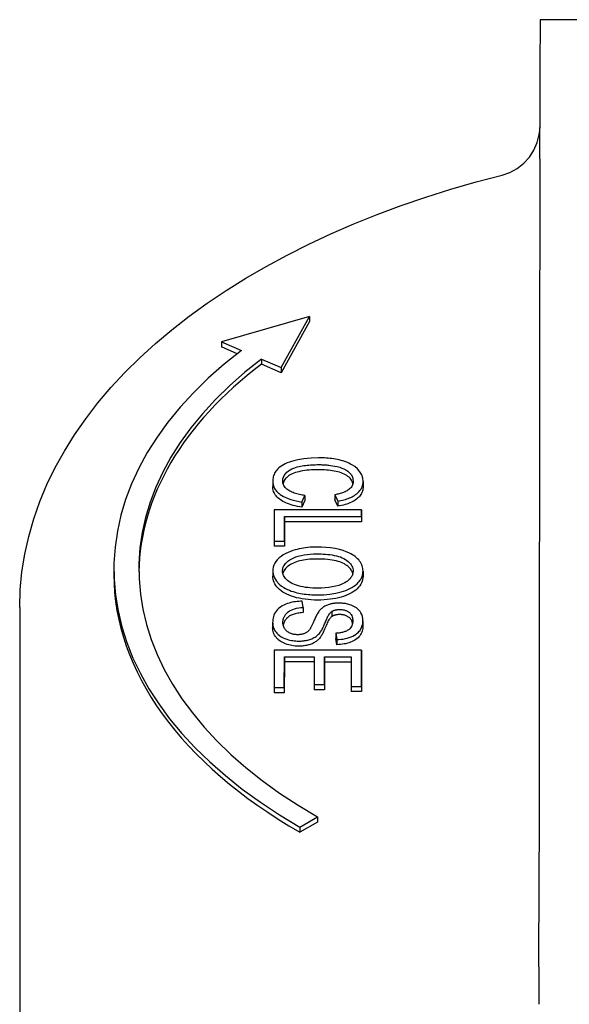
# Model space of a CAD drawing. Header units: millimetres. Extents: x 230 to 512, y 28 to 398.
# Tile 10 of 12: x 448 to 470, y 259 to 298. Entities that reach past the tile are written whole.
import ezdxf

# ---------------------------------------------------------------- set-up
doc = ezdxf.new("R2010")
doc.units = ezdxf.units.MM
doc.layers.add('Detail', color=2, linetype='Continuous')

msp = doc.modelspace()

# ---------------------------------------------------------------- linework, layer by layer
at = {"layer": 'Detail'}
for p, q in [((491.289, 298.274), (468.789, 298.283)), ((459.544, 286.376), (456.021, 285.358)), ((458.419, 284.325), (459.544, 286.376)), ((459.544, 286.376), (459.544, 286.172)), ((459.544, 286.172), (458.419, 284.12)), ((456.021, 285.358), (456.82, 285.014)), ((456.021, 285.358), (456.021, 285.153)), ((456.65, 284.882), (456.021, 285.153)), ((457.62, 284.669), (458.419, 284.325)), ((457.62, 284.669), (457.62, 284.464)), ((458.419, 284.12), (457.62, 284.464)), ((458.419, 284.325), (458.419, 284.12)), ((458.078, 279.763), (458.078, 279.559)), ((461.698, 279.759), (461.698, 279.554)), ((459.248, 278.933), (459.366, 279.199)), ((459.366, 278.994), (459.248, 278.728)), ((459.248, 278.933), (459.248, 278.728)), ((459.366, 279.199), (459.366, 278.994)), ((460.569, 279.228), (460.678, 278.966)), ((460.569, 279.228), (460.569, 279.023)), ((460.678, 278.761), (460.569, 279.023)), ((460.678, 278.966), (460.678, 278.761)), ((458.135, 278.617), (458.134, 277.362)), ((461.635, 278.615), (458.135, 278.617)), ((461.635, 278.349), (461.635, 278.615)), ((461.635, 278.615), (461.635, 278.41)), ((458.547, 277.362), (458.548, 278.35)), ((458.548, 278.145), (458.547, 277.157)), ((458.548, 278.35), (461.635, 278.349)), ((458.548, 278.35), (458.548, 278.145)), ((461.635, 278.144), (458.548, 278.145)), ((461.635, 278.41), (461.635, 278.144)), ((461.635, 278.349), (461.635, 278.144)), ((458.134, 277.362), (458.547, 277.362)), ((458.134, 277.362), (458.134, 277.157)), ((458.547, 277.362), (458.547, 277.157)), ((458.547, 277.157), (458.134, 277.157)), ((451.71, 276.23), (451.71, 276.025)), ((458.073, 276.165), (458.073, 275.96)), ((461.694, 276.165), (461.694, 275.96)), ((459.294, 274.704), (459.257, 274.955)), ((447.936, 274.698), (447.936, 255.284)), ((459.294, 274.704), (459.294, 274.499)), ((460.446, 274.546), (460.446, 274.341)), ((461.691, 274.171), (461.691, 273.966)), ((458.071, 274.097), (458.071, 273.893)), ((460.61, 273.669), (460.645, 273.415)), ((460.61, 273.669), (460.61, 273.464)), ((460.645, 273.21), (460.61, 273.464)), ((460.645, 273.415), (460.645, 273.21)), ((458.128, 272.987), (458.127, 271.488)), ((461.628, 272.986), (458.128, 272.987)), ((461.627, 271.532), (461.628, 272.986)), ((461.628, 272.986), (461.628, 272.781)), ((458.54, 271.488), (458.542, 272.721)), ((458.542, 272.721), (458.542, 272.516)), ((458.542, 272.721), (459.731, 272.72)), ((459.731, 272.72), (459.73, 271.608)), ((460.144, 271.608), (460.145, 272.72)), ((460.145, 272.72), (461.215, 272.72)), ((460.145, 272.72), (460.145, 272.515)), ((461.215, 272.72), (461.213, 271.532)), ((461.628, 272.781), (461.627, 271.328)), ((458.542, 272.516), (458.54, 271.283)), ((459.731, 272.516), (458.542, 272.516)), ((460.145, 272.515), (460.144, 271.403)), ((461.214, 272.515), (460.145, 272.515)), ((458.127, 271.488), (458.127, 271.283)), ((458.127, 271.488), (458.54, 271.488)), ((458.54, 271.488), (458.54, 271.283)), ((459.73, 271.608), (459.73, 271.403)), ((459.73, 271.608), (460.144, 271.608)), ((460.144, 271.403), (459.73, 271.403)), ((460.144, 271.608), (460.144, 271.403)), ((461.213, 271.532), (461.627, 271.532)), ((461.213, 271.532), (461.213, 271.328)), ((461.627, 271.532), (461.627, 271.328)), ((458.54, 271.283), (458.127, 271.283)), ((461.627, 271.328), (461.213, 271.328)), ((459.167, 265.895), (459.874, 266.3)), ((459.874, 266.3), (459.874, 266.095)), ((459.874, 266.095), (459.167, 265.69)), ((459.167, 265.895), (459.167, 265.69))]:
    msp.add_line(p, q, dxfattribs=at)
at = {"layer": 'Detail', "flags": 128}
for points in [[(467.268, 292.051), (467.583, 292.159), (467.876, 292.317), (468.138, 292.522), (468.363, 292.766), (468.544, 293.046), (468.676, 293.351), (468.756, 293.672), (468.776, 293.836), (468.78, 293.914), (468.781, 293.956)], [(468.776, 293.174), (468.775, 293.21), (468.775, 293.244), (468.774, 293.277), (468.774, 293.309), (468.774, 293.34), (468.773, 293.371), (468.773, 293.402), (468.773, 293.434), (468.774, 293.465), (468.774, 293.498), (468.774, 293.531), (468.775, 293.566), (468.775, 293.6), (468.776, 293.633), (468.777, 293.665), (468.777, 293.696), (468.778, 293.727), (468.779, 293.757), (468.779, 293.787), (468.78, 293.817), (468.78, 293.846), (468.781, 293.875), (468.781, 293.904), (468.781, 293.933)], [(468.781, 292.699), (468.781, 292.719), (468.781, 292.739), (468.781, 292.759), (468.781, 292.779), (468.781, 292.799), (468.781, 292.819), (468.781, 292.839), (468.781, 292.858), (468.781, 292.878), (468.781, 292.898), (468.781, 292.918), (468.781, 292.937), (468.78, 292.957), (468.78, 292.977), (468.78, 292.997), (468.78, 293.016), (468.78, 293.036), (468.779, 293.056), (468.779, 293.075), (468.779, 293.095), (468.778, 293.115), (468.778, 293.134), (468.778, 293.154), (468.777, 293.173)], [(447.936, 274.698), (447.959, 275.415), (448.027, 276.131), (448.14, 276.844), (448.297, 277.552), (448.498, 278.254), (448.743, 278.949), (449.029, 279.636), (449.358, 280.313), (449.727, 280.979), (450.136, 281.634), (450.584, 282.277), (451.07, 282.907), (451.593, 283.524), (452.151, 284.127), (452.745, 284.716), (453.374, 285.289), (454.035, 285.847), (454.729, 286.389), (455.454, 286.914), (456.21, 287.423), (456.995, 287.914), (457.809, 288.387), (458.65, 288.843), (459.517, 289.279), (460.41, 289.696), (461.326, 290.094), (462.266, 290.472), (463.228, 290.83), (464.21, 291.167), (465.212, 291.483), (466.232, 291.778), (467.268, 292.051)], [(459.914, 280.708), (459.613, 280.698), (459.318, 280.667), (459.078, 280.625), (458.922, 280.588), (458.83, 280.562), (458.743, 280.533), (458.659, 280.501), (458.58, 280.466), (458.505, 280.427), (458.434, 280.386), (458.373, 280.343), (458.319, 280.301), (458.273, 280.258), (458.234, 280.216), (458.201, 280.173), (458.172, 280.129), (458.148, 280.085), (458.128, 280.041), (458.112, 279.995), (458.099, 279.949), (458.089, 279.903), (458.083, 279.857), (458.079, 279.81), (458.078, 279.764)], [(461.698, 279.758), (461.684, 279.892), (461.641, 280.024), (461.567, 280.151), (461.469, 280.265), (461.367, 280.352), (461.274, 280.415), (461.197, 280.458), (461.121, 280.495), (461.043, 280.528), (460.965, 280.557), (460.888, 280.582), (460.812, 280.603), (460.739, 280.622), (460.667, 280.638), (460.594, 280.652), (460.521, 280.664), (460.447, 280.675), (460.372, 280.684), (460.297, 280.691), (460.221, 280.697), (460.144, 280.702), (460.068, 280.705), (459.991, 280.707), (459.914, 280.708)], [(458.475, 279.787), (458.482, 279.86), (458.502, 279.931), (458.537, 280.001), (458.584, 280.068), (458.643, 280.131), (458.707, 280.183), (458.774, 280.226), (458.844, 280.263), (458.917, 280.293), (458.989, 280.319), (459.061, 280.34), (459.13, 280.357), (459.194, 280.371), (459.258, 280.383), (459.322, 280.393), (459.386, 280.402), (459.452, 280.41), (459.517, 280.417), (459.584, 280.422), (459.65, 280.427), (459.717, 280.43), (459.783, 280.432), (459.85, 280.433), (459.917, 280.434)], [(459.917, 280.229), (459.817, 280.228), (459.72, 280.225), (459.627, 280.22), (459.536, 280.214), (459.448, 280.205), (459.362, 280.194), (459.28, 280.182), (459.201, 280.168), (459.124, 280.151), (459.052, 280.133), (458.983, 280.112), (458.919, 280.09), (458.86, 280.065), (458.804, 280.038), (458.753, 280.009), (458.707, 279.978), (458.665, 279.945), (458.627, 279.91), (458.593, 279.874), (458.564, 279.837), (458.539, 279.8), (458.518, 279.761), (458.501, 279.723), (458.488, 279.683)], [(459.917, 280.434), (459.958, 280.433), (459.999, 280.433), (460.04, 280.432), (460.081, 280.43), (460.122, 280.428), (460.162, 280.426), (460.203, 280.423), (460.244, 280.419), (460.284, 280.415), (460.327, 280.411), (460.391, 280.403), (460.473, 280.391), (460.566, 280.375), (460.664, 280.354), (460.759, 280.329), (460.848, 280.298), (460.931, 280.262), (461.008, 280.221), (461.083, 280.171), (461.156, 280.108), (461.221, 280.031), (461.267, 279.944), (461.292, 279.855), (461.3, 279.765)], [(461.289, 279.667), (461.276, 279.715), (461.257, 279.761), (461.234, 279.805), (461.205, 279.847), (461.172, 279.887), (461.133, 279.925), (461.089, 279.961), (461.042, 279.995), (460.99, 280.026), (460.936, 280.055), (460.878, 280.081), (460.816, 280.105), (460.751, 280.126), (460.683, 280.145), (460.611, 280.161), (460.536, 280.176), (460.461, 280.188), (460.385, 280.199), (460.308, 280.208), (460.231, 280.216), (460.153, 280.221), (460.075, 280.226), (459.996, 280.228), (459.917, 280.229)], [(458.078, 279.764), (458.079, 279.727), (458.082, 279.69), (458.087, 279.653), (458.095, 279.617), (458.106, 279.58), (458.119, 279.544), (458.135, 279.508), (458.153, 279.473), (458.175, 279.438), (458.199, 279.404), (458.226, 279.371), (458.255, 279.339), (458.288, 279.306), (458.328, 279.271), (458.378, 279.233), (458.438, 279.193), (458.51, 279.151), (458.595, 279.109), (458.693, 279.069), (458.797, 279.033), (458.905, 279.002), (459.016, 278.975), (459.131, 278.952), (459.248, 278.933)], [(459.366, 279.199), (459.31, 279.207), (459.254, 279.215), (459.199, 279.225), (459.145, 279.236), (459.092, 279.248), (459.04, 279.261), (458.989, 279.276), (458.939, 279.292), (458.891, 279.309), (458.845, 279.328), (458.801, 279.349), (458.759, 279.371), (458.719, 279.395), (458.681, 279.422), (458.644, 279.451), (458.609, 279.482), (458.577, 279.516), (458.549, 279.553), (458.526, 279.59), (458.507, 279.629), (458.493, 279.668), (458.483, 279.707), (458.477, 279.747), (458.475, 279.787)], [(461.3, 279.765), (461.299, 279.729), (461.294, 279.693), (461.286, 279.657), (461.275, 279.621), (461.26, 279.587), (461.241, 279.553), (461.217, 279.52), (461.189, 279.487), (461.158, 279.457), (461.125, 279.43), (461.09, 279.406), (461.054, 279.384), (461.017, 279.364), (460.981, 279.347), (460.944, 279.331), (460.906, 279.316), (460.866, 279.302), (460.826, 279.289), (460.784, 279.277), (460.742, 279.266), (460.699, 279.255), (460.656, 279.245), (460.612, 279.236), (460.569, 279.228)], [(460.678, 278.966), (460.741, 278.977), (460.804, 278.99), (460.865, 279.004), (460.925, 279.019), (460.985, 279.036), (461.043, 279.055), (461.099, 279.075), (461.153, 279.096), (461.205, 279.119), (461.256, 279.144), (461.304, 279.17), (461.351, 279.198), (461.398, 279.229), (461.444, 279.264), (461.489, 279.302), (461.532, 279.344), (461.571, 279.391), (461.607, 279.44), (461.636, 279.492), (461.659, 279.544), (461.676, 279.597), (461.688, 279.65), (461.695, 279.704), (461.698, 279.758)], [(459.248, 278.728), (459.155, 278.743), (459.065, 278.76), (458.979, 278.779), (458.897, 278.799), (458.819, 278.821), (458.745, 278.846), (458.674, 278.872), (458.607, 278.899), (458.544, 278.929), (458.485, 278.961), (458.429, 278.994), (458.377, 279.029), (458.329, 279.066), (458.286, 279.104), (458.246, 279.144), (458.211, 279.184), (458.179, 279.226), (458.152, 279.27), (458.13, 279.315), (458.111, 279.361), (458.096, 279.409), (458.086, 279.458), (458.08, 279.508), (458.078, 279.559)], [(461.698, 279.553), (461.696, 279.504), (461.69, 279.456), (461.681, 279.409), (461.668, 279.363), (461.651, 279.319), (461.63, 279.276), (461.606, 279.235), (461.578, 279.194), (461.546, 279.156), (461.511, 279.118), (461.472, 279.082), (461.429, 279.047), (461.383, 279.014), (461.334, 278.982), (461.281, 278.952), (461.226, 278.924), (461.168, 278.898), (461.107, 278.873), (461.043, 278.85), (460.976, 278.829), (460.906, 278.809), (460.833, 278.792), (460.757, 278.776), (460.678, 278.761)], [(459.838, 277.126), (459.748, 277.125), (459.659, 277.121), (459.571, 277.116), (459.482, 277.108), (459.394, 277.098), (459.308, 277.085), (459.222, 277.071), (459.138, 277.054), (459.055, 277.035), (458.972, 277.013), (458.882, 276.987), (458.788, 276.954), (458.691, 276.915), (458.594, 276.869), (458.497, 276.814), (458.408, 276.753), (458.329, 276.688), (458.259, 276.619), (458.201, 276.548), (458.154, 276.474), (458.118, 276.398), (458.093, 276.322), (458.078, 276.244), (458.073, 276.165)], [(461.694, 276.164), (461.692, 276.216), (461.686, 276.267), (461.676, 276.318), (461.662, 276.369), (461.643, 276.42), (461.62, 276.469), (461.592, 276.518), (461.558, 276.566), (461.52, 276.613), (461.478, 276.658), (461.431, 276.701), (461.38, 276.742), (461.325, 276.782), (461.266, 276.82), (461.202, 276.857), (461.123, 276.897), (461.022, 276.941), (460.897, 276.986), (460.747, 277.029), (460.574, 277.066), (460.394, 277.093), (460.21, 277.112), (460.024, 277.122), (459.838, 277.126)], [(458.471, 276.167), (458.473, 276.205), (458.477, 276.243), (458.486, 276.28), (458.497, 276.318), (458.513, 276.355), (458.532, 276.391), (458.555, 276.426), (458.581, 276.461), (458.611, 276.494), (458.645, 276.527), (458.682, 276.558), (458.721, 276.587), (458.764, 276.616), (458.81, 276.643), (458.862, 276.671), (458.927, 276.701), (459.006, 276.732), (459.1, 276.763), (459.21, 276.791), (459.33, 276.814), (459.453, 276.832), (459.579, 276.843), (459.705, 276.85), (459.832, 276.852)], [(459.832, 276.647), (459.738, 276.646), (459.646, 276.642), (459.558, 276.637), (459.473, 276.629), (459.391, 276.619), (459.312, 276.607), (459.236, 276.592), (459.163, 276.575), (459.093, 276.556), (459.026, 276.535), (458.963, 276.511), (458.902, 276.485), (458.845, 276.457), (458.791, 276.427), (458.741, 276.396), (458.696, 276.364), (458.654, 276.33), (458.617, 276.295), (458.584, 276.26), (458.555, 276.223), (458.531, 276.185), (458.511, 276.145), (458.494, 276.105), (458.482, 276.063)], [(459.832, 276.852), (459.922, 276.851), (460.012, 276.849), (460.103, 276.845), (460.193, 276.839), (460.282, 276.832), (460.37, 276.822), (460.457, 276.809), (460.543, 276.794), (460.627, 276.776), (460.708, 276.754), (460.785, 276.729), (460.858, 276.7), (460.926, 276.667), (460.988, 276.63), (461.045, 276.59), (461.098, 276.548), (461.145, 276.504), (461.187, 276.458), (461.221, 276.411), (461.249, 276.363), (461.27, 276.314), (461.285, 276.264), (461.293, 276.214), (461.296, 276.163)], [(461.284, 276.062), (461.273, 276.101), (461.257, 276.14), (461.238, 276.178), (461.215, 276.216), (461.188, 276.252), (461.157, 276.287), (461.123, 276.322), (461.084, 276.355), (461.042, 276.388), (460.996, 276.42), (460.946, 276.451), (460.891, 276.48), (460.831, 276.506), (460.766, 276.531), (460.696, 276.553), (460.621, 276.572), (460.54, 276.59), (460.454, 276.605), (460.364, 276.618), (460.268, 276.628), (460.167, 276.636), (460.06, 276.642), (459.949, 276.646), (459.832, 276.647)], [(458.073, 276.165), (458.09, 276.025), (458.14, 275.887), (458.223, 275.755), (458.328, 275.641), (458.431, 275.556), (458.52, 275.498), (458.592, 275.459), (458.666, 275.423), (458.741, 275.391), (458.817, 275.363), (458.893, 275.338), (458.969, 275.316), (459.043, 275.297), (459.115, 275.28), (459.189, 275.266), (459.263, 275.252), (459.337, 275.241), (459.413, 275.231), (459.489, 275.223), (459.565, 275.217), (459.642, 275.212), (459.72, 275.208), (459.798, 275.206), (459.876, 275.205)], [(459.881, 275.479), (459.782, 275.48), (459.682, 275.484), (459.582, 275.49), (459.483, 275.499), (459.386, 275.511), (459.29, 275.526), (459.196, 275.545), (459.107, 275.568), (459.025, 275.593), (458.951, 275.621), (458.884, 275.65), (458.822, 275.681), (458.766, 275.714), (458.715, 275.748), (458.668, 275.784), (458.626, 275.821), (458.588, 275.861), (458.556, 275.902), (458.529, 275.945), (458.507, 275.988), (458.491, 276.032), (458.48, 276.076), (458.473, 276.121), (458.471, 276.167)], [(459.876, 275.205), (460.121, 275.212), (460.365, 275.233), (460.601, 275.271), (460.824, 275.325), (461.005, 275.385), (461.143, 275.445), (461.244, 275.5), (461.326, 275.552), (461.395, 275.604), (461.453, 275.654), (461.499, 275.701), (461.536, 275.744), (461.565, 275.78), (461.588, 275.814), (461.609, 275.848), (461.627, 275.882), (461.643, 275.916), (461.656, 275.951), (461.668, 275.986), (461.677, 276.021), (461.684, 276.056), (461.689, 276.092), (461.692, 276.128), (461.694, 276.164)], [(461.296, 276.163), (461.295, 276.131), (461.291, 276.1), (461.286, 276.068), (461.277, 276.037), (461.267, 276.006), (461.253, 275.976), (461.237, 275.946), (461.219, 275.916), (461.198, 275.887), (461.174, 275.858), (461.145, 275.826), (461.11, 275.794), (461.068, 275.76), (461.021, 275.726), (460.966, 275.693), (460.901, 275.659), (460.82, 275.623), (460.72, 275.588), (460.6, 275.555), (460.463, 275.526), (460.321, 275.504), (460.176, 275.49), (460.029, 275.482), (459.881, 275.479)], [(459.876, 275.001), (459.745, 275.002), (459.617, 275.008), (459.493, 275.018), (459.373, 275.031), (459.255, 275.049), (459.142, 275.07), (459.032, 275.095), (458.925, 275.124), (458.823, 275.156), (458.728, 275.192), (458.639, 275.231), (458.556, 275.273), (458.48, 275.319), (458.41, 275.367), (458.346, 275.419), (458.289, 275.474), (458.238, 275.531), (458.195, 275.589), (458.158, 275.649), (458.127, 275.709), (458.104, 275.77), (458.087, 275.833), (458.077, 275.896), (458.073, 275.961)], [(461.694, 275.959), (461.69, 275.89), (461.679, 275.823), (461.661, 275.758), (461.635, 275.694), (461.602, 275.633), (461.563, 275.573), (461.515, 275.514), (461.461, 275.457), (461.4, 275.403), (461.333, 275.352), (461.261, 275.305), (461.183, 275.261), (461.1, 275.22), (461.01, 275.182), (460.915, 275.148), (460.815, 275.117), (460.71, 275.09), (460.601, 275.066), (460.489, 275.046), (460.373, 275.03), (460.254, 275.017), (460.131, 275.008), (460.005, 275.002), (459.876, 275.001)], [(459.257, 274.955), (459.189, 274.953), (459.121, 274.948), (459.055, 274.942), (458.988, 274.934), (458.923, 274.924), (458.859, 274.911), (458.796, 274.897), (458.734, 274.88), (458.668, 274.859), (458.598, 274.833), (458.526, 274.801), (458.453, 274.763), (458.384, 274.72), (458.322, 274.672), (458.268, 274.622), (458.221, 274.57), (458.182, 274.515), (458.149, 274.458), (458.123, 274.4), (458.103, 274.34), (458.088, 274.279), (458.078, 274.219), (458.073, 274.158), (458.071, 274.098)], [(458.485, 274.11), (458.485, 274.134), (458.487, 274.158), (458.489, 274.182), (458.493, 274.206), (458.498, 274.229), (458.504, 274.253), (458.512, 274.276), (458.52, 274.299), (458.53, 274.322), (458.542, 274.345), (458.555, 274.368), (458.569, 274.39), (458.587, 274.416), (458.613, 274.449), (458.649, 274.486), (458.694, 274.526), (458.748, 274.564), (458.809, 274.598), (458.877, 274.626), (458.953, 274.65), (459.034, 274.67), (459.119, 274.685), (459.206, 274.696), (459.294, 274.704)], [(459.966, 274.595), (459.942, 274.567), (459.918, 274.536), (459.895, 274.502), (459.873, 274.467), (459.852, 274.429), (459.832, 274.391), (459.812, 274.351), (459.793, 274.312), (459.775, 274.273), (459.758, 274.234), (459.742, 274.196), (459.726, 274.16), (459.711, 274.125), (459.697, 274.093), (459.683, 274.061), (459.669, 274.031), (459.656, 274.001), (459.642, 273.974), (459.629, 273.947), (459.617, 273.923), (459.605, 273.9), (459.594, 273.88), (459.583, 273.862), (459.573, 273.847)], [(460.726, 274.879), (460.693, 274.879), (460.661, 274.878), (460.628, 274.876), (460.596, 274.874), (460.564, 274.871), (460.532, 274.867), (460.501, 274.862), (460.469, 274.857), (460.438, 274.85), (460.406, 274.843), (460.373, 274.835), (460.338, 274.825), (460.303, 274.813), (460.268, 274.8), (460.231, 274.785), (460.195, 274.768), (460.16, 274.749), (460.127, 274.73), (460.096, 274.709), (460.067, 274.687), (460.039, 274.665), (460.013, 274.642), (459.989, 274.619), (459.966, 274.595)], [(459.973, 273.697), (459.995, 273.726), (460.016, 273.76), (460.038, 273.796), (460.059, 273.835), (460.079, 273.875), (460.099, 273.917), (460.119, 273.96), (460.138, 274.004), (460.156, 274.047), (460.174, 274.09), (460.192, 274.131), (460.209, 274.171), (460.225, 274.209), (460.24, 274.245), (460.256, 274.279), (460.273, 274.313), (460.29, 274.348), (460.309, 274.381), (460.329, 274.414), (460.349, 274.445), (460.371, 274.474), (460.393, 274.5), (460.418, 274.524), (460.446, 274.546)], [(460.446, 274.546), (460.456, 274.552), (460.466, 274.558), (460.477, 274.564), (460.488, 274.569), (460.499, 274.574), (460.511, 274.58), (460.523, 274.584), (460.535, 274.589), (460.548, 274.593), (460.561, 274.597), (460.574, 274.601), (460.587, 274.605), (460.601, 274.608), (460.615, 274.611), (460.629, 274.613), (460.643, 274.615), (460.657, 274.617), (460.671, 274.619), (460.685, 274.62), (460.7, 274.622), (460.714, 274.622), (460.729, 274.623), (460.743, 274.623), (460.758, 274.624)], [(461.691, 274.17), (461.686, 274.253), (461.67, 274.336), (461.642, 274.415), (461.609, 274.483), (461.574, 274.536), (461.542, 274.577), (461.508, 274.615), (461.469, 274.651), (461.426, 274.685), (461.378, 274.717), (461.326, 274.747), (461.273, 274.772), (461.22, 274.794), (461.169, 274.812), (461.12, 274.826), (461.075, 274.838), (461.033, 274.848), (460.99, 274.856), (460.948, 274.863), (460.904, 274.869), (460.86, 274.873), (460.816, 274.877), (460.771, 274.878), (460.726, 274.879)], [(460.758, 274.624), (460.789, 274.623), (460.819, 274.621), (460.849, 274.618), (460.879, 274.614), (460.908, 274.609), (460.936, 274.602), (460.963, 274.594), (460.99, 274.586), (461.015, 274.576), (461.039, 274.565), (461.062, 274.554), (461.084, 274.542), (461.105, 274.529), (461.125, 274.515), (461.147, 274.498), (461.172, 274.476), (461.197, 274.448), (461.22, 274.415), (461.242, 274.375), (461.258, 274.333), (461.27, 274.289), (461.278, 274.246), (461.282, 274.202), (461.283, 274.16)], [(459.294, 274.499), (459.235, 274.494), (459.18, 274.488), (459.127, 274.481), (459.076, 274.473), (459.027, 274.464), (458.981, 274.453), (458.938, 274.441), (458.897, 274.428), (458.858, 274.414), (458.821, 274.399), (458.786, 274.381), (458.752, 274.362), (458.72, 274.341), (458.69, 274.318), (458.661, 274.293), (458.634, 274.267), (458.609, 274.238), (458.585, 274.208), (458.563, 274.177), (458.544, 274.144), (458.528, 274.111), (458.514, 274.077), (458.503, 274.043), (458.494, 274.007)], [(460.446, 274.341), (460.426, 274.326), (460.406, 274.308), (460.385, 274.286), (460.365, 274.261), (460.344, 274.233), (460.324, 274.201), (460.303, 274.166), (460.282, 274.127), (460.261, 274.085), (460.24, 274.039), (460.219, 273.99), (460.197, 273.938), (460.176, 273.885), (460.155, 273.835), (460.135, 273.788), (460.115, 273.744), (460.096, 273.702), (460.077, 273.664), (460.058, 273.628), (460.04, 273.595), (460.023, 273.565), (460.006, 273.538), (459.989, 273.513), (459.973, 273.492)], [(460.758, 274.419), (460.742, 274.419), (460.727, 274.418), (460.712, 274.418), (460.697, 274.417), (460.682, 274.415), (460.667, 274.414), (460.653, 274.412), (460.639, 274.41), (460.625, 274.408), (460.612, 274.405), (460.598, 274.402), (460.585, 274.399), (460.572, 274.396), (460.56, 274.392), (460.547, 274.388), (460.535, 274.384), (460.523, 274.38), (460.511, 274.375), (460.5, 274.37), (460.489, 274.365), (460.478, 274.359), (460.467, 274.353), (460.456, 274.347), (460.446, 274.341)], [(461.283, 274.16), (461.281, 274.111), (461.275, 274.062), (461.263, 274.014), (461.245, 273.966), (461.221, 273.92), (461.192, 273.88), (461.163, 273.848), (461.134, 273.823), (461.108, 273.804), (461.082, 273.788), (461.056, 273.773), (461.028, 273.759), (460.998, 273.746), (460.967, 273.734), (460.935, 273.723), (460.901, 273.713), (460.867, 273.704), (460.832, 273.696), (460.796, 273.69), (460.759, 273.684), (460.722, 273.679), (460.685, 273.675), (460.648, 273.671), (460.61, 273.669)], [(460.645, 273.415), (460.731, 273.418), (460.817, 273.426), (460.902, 273.437), (460.985, 273.452), (461.065, 273.471), (461.142, 273.494), (461.217, 273.521), (461.288, 273.553), (461.354, 273.589), (461.414, 273.628), (461.465, 273.668), (461.508, 273.708), (461.543, 273.748), (461.573, 273.786), (461.597, 273.823), (461.618, 273.86), (461.636, 273.898), (461.651, 273.936), (461.664, 273.975), (461.674, 274.014), (461.682, 274.053), (461.687, 274.092), (461.69, 274.131), (461.691, 274.17)], [(461.275, 274.062), (461.268, 274.092), (461.261, 274.121), (461.251, 274.148), (461.24, 274.174), (461.227, 274.199), (461.212, 274.222), (461.196, 274.244), (461.178, 274.265), (461.159, 274.284), (461.138, 274.301), (461.115, 274.317), (461.091, 274.332), (461.067, 274.346), (461.042, 274.359), (461.017, 274.37), (460.991, 274.38), (460.964, 274.389), (460.937, 274.397), (460.909, 274.404), (460.88, 274.409), (460.85, 274.413), (460.82, 274.416), (460.789, 274.418), (460.758, 274.419)], [(458.071, 274.098), (458.073, 274.054), (458.077, 274.009), (458.085, 273.965), (458.096, 273.921), (458.111, 273.878), (458.13, 273.834), (458.153, 273.792), (458.179, 273.751), (458.21, 273.71), (458.246, 273.667), (458.292, 273.623), (458.348, 273.577), (458.415, 273.532), (458.49, 273.491), (458.566, 273.458), (458.638, 273.431), (458.706, 273.411), (458.765, 273.395), (458.822, 273.383), (458.88, 273.373), (458.938, 273.366), (458.998, 273.36), (459.058, 273.357), (459.119, 273.356)], [(459.119, 273.151), (459.049, 273.152), (458.981, 273.157), (458.913, 273.164), (458.847, 273.174), (458.782, 273.187), (458.717, 273.203), (458.654, 273.221), (458.592, 273.243), (458.532, 273.267), (458.475, 273.294), (458.422, 273.323), (458.373, 273.355), (458.326, 273.389), (458.283, 273.426), (458.244, 273.465), (458.208, 273.507), (458.176, 273.551), (458.148, 273.596), (458.124, 273.642), (458.105, 273.69), (458.09, 273.739), (458.08, 273.789), (458.073, 273.84), (458.071, 273.893)], [(459.079, 273.611), (459.048, 273.612), (459.016, 273.613), (458.985, 273.616), (458.955, 273.62), (458.925, 273.625), (458.895, 273.631), (458.867, 273.638), (458.837, 273.647), (458.805, 273.657), (458.772, 273.671), (458.738, 273.687), (458.704, 273.706), (458.671, 273.728), (458.642, 273.752), (458.616, 273.777), (458.592, 273.803), (458.572, 273.829), (458.553, 273.857), (458.536, 273.888), (458.519, 273.924), (458.505, 273.963), (458.494, 274.007), (458.487, 274.056), (458.485, 274.11)], [(459.573, 273.847), (459.56, 273.829), (459.547, 273.811), (459.533, 273.793), (459.518, 273.775), (459.501, 273.758), (459.484, 273.741), (459.465, 273.725), (459.445, 273.71), (459.423, 273.695), (459.399, 273.681), (459.375, 273.669), (459.351, 273.659), (459.328, 273.65), (459.304, 273.642), (459.282, 273.636), (459.26, 273.63), (459.238, 273.626), (459.216, 273.622), (459.194, 273.618), (459.171, 273.616), (459.148, 273.614), (459.125, 273.612), (459.102, 273.611), (459.079, 273.611)], [(461.691, 273.965), (461.689, 273.91), (461.683, 273.857), (461.673, 273.805), (461.66, 273.755), (461.642, 273.707), (461.62, 273.66), (461.595, 273.615), (461.565, 273.571), (461.532, 273.53), (461.495, 273.491), (461.454, 273.455), (461.41, 273.42), (461.362, 273.389), (461.31, 273.36), (461.255, 273.333), (461.196, 273.308), (461.134, 273.287), (461.07, 273.268), (461.004, 273.251), (460.936, 273.238), (460.866, 273.227), (460.794, 273.218), (460.72, 273.213), (460.645, 273.21)], [(459.119, 273.356), (459.153, 273.356), (459.186, 273.357), (459.22, 273.358), (459.254, 273.361), (459.287, 273.364), (459.32, 273.367), (459.353, 273.372), (459.385, 273.377), (459.417, 273.383), (459.449, 273.389), (459.483, 273.397), (459.52, 273.407), (459.559, 273.419), (459.6, 273.433), (459.642, 273.45), (459.686, 273.47), (459.73, 273.493), (459.773, 273.518), (459.813, 273.545), (459.85, 273.574), (459.884, 273.603), (459.916, 273.634), (459.946, 273.665), (459.973, 273.697)], [(459.973, 273.492), (459.949, 273.463), (459.923, 273.436), (459.897, 273.41), (459.87, 273.386), (459.842, 273.362), (459.812, 273.34), (459.782, 273.319), (459.751, 273.3), (459.718, 273.281), (459.685, 273.264), (459.65, 273.249), (459.615, 273.234), (459.578, 273.221), (459.541, 273.209), (459.503, 273.198), (459.464, 273.188), (459.424, 273.179), (459.383, 273.172), (459.341, 273.165), (459.298, 273.16), (459.255, 273.156), (459.21, 273.153), (459.165, 273.151), (459.119, 273.151)], [(468.74, 261.418), (468.741, 261.447), (468.741, 261.476), (468.741, 261.504), (468.742, 261.533), (468.742, 261.562), (468.742, 261.591), (468.743, 261.619), (468.743, 261.648), (468.743, 261.677), (468.744, 261.706), (468.744, 261.734), (468.744, 261.763), (468.744, 261.792), (468.744, 261.821), (468.745, 261.849), (468.745, 261.878), (468.745, 261.907), (468.745, 261.936), (468.745, 261.965), (468.745, 261.993), (468.745, 262.022), (468.745, 262.051), (468.746, 262.08), (468.746, 262.109)], [(468.742, 260.291), (468.742, 260.333), (468.742, 260.374), (468.741, 260.416), (468.741, 260.459), (468.74, 260.502), (468.74, 260.545), (468.739, 260.589), (468.739, 260.633), (468.738, 260.679), (468.738, 260.725), (468.737, 260.772), (468.737, 260.82), (468.736, 260.869), (468.736, 260.92), (468.736, 260.971), (468.735, 261.021), (468.735, 261.07), (468.736, 261.119), (468.736, 261.167), (468.736, 261.216), (468.737, 261.265), (468.737, 261.315), (468.738, 261.367), (468.738, 261.419)]]:
    msp.add_lwpolyline(points, dxfattribs=at)
at = {"layer": 'Detail'}
for centre, major_axis, ratio, start_param, end_param in [((468.785, 288.783), (0.004, 9.5), 0.000551, 0, 0.43287), ((468.761, 106.776), (-0.081, -210), 0.000551, 3.574462, 3.612349), ((468.761, 106.776), (-0.081, -210), 0.000551, 3.62513, 3.879785), ((477.21, 276.23), (-25.5, 0), 0.573576, 5.639011, 7.067911), ((477.21, 276.23), (-24.5, 0), 0.573576, 5.639011, 7.067911), ((477.21, 276.025), (-24.5, 0), 0.573576, 5.639011, 6.275899), ((477.21, 276.025), (-25.5, 0), 0.573576, 0, 0.784725), ((468.761, 106.776), (-0.081, -210), 0.000551, 3.892566, 3.903026)]:
    msp.add_ellipse(centre, major_axis=major_axis, ratio=ratio, start_param=start_param, end_param=end_param, dxfattribs=at)

doc.saveas('drawing.dxf')
